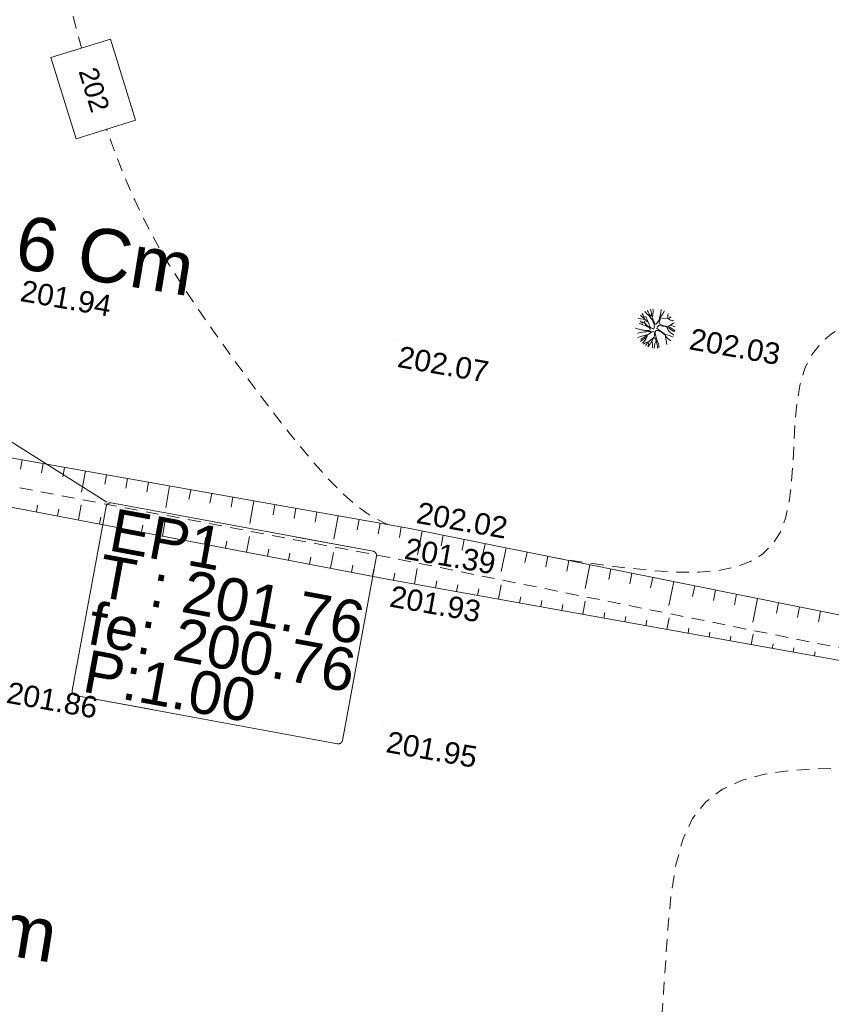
# Model space of a CAD drawing. Header units: millimetres. Extents: x -446952 to 537903, y -185749 to 168493.
# Tile 31 of 155: x -94392 to -56434, y -45071 to 997. Entities that reach past the tile are written whole.
import ezdxf
from ezdxf.xclip import XClip

# ---------------------------------------------------------------- set-up
doc = ezdxf.new("R2010")
doc.units = ezdxf.units.MM
doc.header["$MEASUREMENT"] = 0
doc.header["$XCLIPFRAME"] = 0
doc.linetypes.add('FOSSE', pattern=[1000, 600, -400])
doc.linetypes.add('Wipeout_Contour', pattern=[1000, 0, -1000])
for name, color, linetype in [('02 AF-17-0322 ZAE POMME- CHANTIER-2018-09-26_2_01-PAP- NIVELLEMENT', 7, 'Continuous'), ('02 AF-17-0322 ZAE POMME- CHANTIER-2018-09-26_2_02-PAP-EP TEXTE POUR 2000°', 7, 'Continuous'), ('02 AF-17-0322 ZAE POMME- CHANTIER-2018-09-26_2_2D - Dessins placés - Géomètre.2D', 7, 'Continuous'), ('02 AF-17-0322 ZAE POMME- CHANTIER-2018-09-26_2_X-PTS TOPO-TEXTE TOPOALT', 7, 'Continuous'), ('02 AF-17-0322 ZAE POMME- CHANTIER-2018-09-26_2_X-PTS TOPO-TOPOPOINT', 7, 'Continuous'), ('02 AF-17-0322 ZAE POMME- CHANTIER-2018-09-26_2_Y-FDP TOPO-CN_1_00', 7, 'Continuous'), ('02 AF-17-0322 ZAE POMME- CHANTIER-2018-09-26_2_Y-FDP TOPO-CN_Cotation', 7, 'Continuous'), ('02 AF-17-0322 ZAE POMME- CHANTIER-2018-09-26_2_Y-FDP TOPO-CN_Cotation Cache des textes', 7, 'Continuous'), ('02 AF-17-0322 ZAE POMME- CHANTIER-2018-09-26_2_Y-FDP TOPO-TOP_AXE_FOSSE', 7, 'Continuous'), ('02 AF-17-0322 ZAE POMME- CHANTIER-2018-09-26_2_Y-FDP TOPO-TOP_BARBULE', 7, 'Continuous'), ('02 AF-17-0322 ZAE POMME- CHANTIER-2018-09-26_2_Y-FDP TOPO-TOP_TALUS', 7, 'Continuous'), ('02 AF-17-0322 ZAE POMME- CHANTIER-2018-09-26_2_Y-FDP TOPO-TOP_VEGETATION_symb', 7, 'Continuous'), ('2D - Dessins placés - Géomètre.2D', 7, 'Continuous')]:
    doc.layers.add(name, color=color, linetype=linetype)
doc.styles.add('STYLE_GENERE_4', font='txt')

# ---------------------------------------------------------------- blocks, each defined once
blk = doc.blocks.new('Dessin_1_2', base_point=(-56559339, -2771872408))
at = {"color": 254, "linetype": 'Wipeout_Contour', "lineweight": 0, "ltscale": 2094265.569888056}
blk.add_wipeout([(-446952, -185749), (537903, -185749), (537903, 168493), (-446952, 168064)], dxfattribs=at).dxf.layer = '02 AF-17-0322 ZAE POMME- CHANTIER-2018-09-26_2_2D - Dessins placés - Géomètre.2D'
at = {"layer": '02 AF-17-0322 ZAE POMME- CHANTIER-2018-09-26_2_02-PAP-EP TEXTE POUR 2000°', "color": 30, "linetype": 'Continuous', "lineweight": 15, "true_color": 0xff6600}
for p, q in [((-90310, -21575), (-110257, -8983)), ((-77865, -23875), (-90113, -21611)), ((-90346, -21772), (-91939, -30387)), ((-79297, -32723), (-77705, -24108)), ((-91778, -30620), (-79530, -32884))]:
    blk.add_line(p, q, dxfattribs=at)
at = {"layer": '02 AF-17-0322 ZAE POMME- CHANTIER-2018-09-26_2_02-PAP-EP TEXTE POUR 2000°', "color": 15, "linetype": 'Continuous', "lineweight": 15}
for p, q in [((-90248, -21634), (-90216, -21619)), ((-90216, -21619), (-90183, -21611)), ((-90183, -21611), (-90148, -21608)), ((-90148, -21608), (-90113, -21611)), ((-90113, -21611), (-81498, -23204)), ((-91939, -30387), (-90346, -21772)), ((-90346, -21772), (-90337, -21738)), ((-90337, -21738), (-90322, -21707)), ((-90322, -21707), (-90302, -21678)), ((-90302, -21678), (-90277, -21654)), ((-81498, -23204), (-81461, -23211)), ((-81461, -23211), (-81419, -23218)), ((-81419, -23218), (-81373, -23227)), ((-81373, -23227), (-81326, -23236)), ((-81326, -23236), (-81277, -23245)), ((-81277, -23245), (-81229, -23253)), ((-81229, -23253), (-81184, -23262)), ((-81184, -23262), (-81142, -23270)), ((-81142, -23270), (-81105, -23277)), ((-81105, -23277), (-77865, -23875)), ((-77865, -23875), (-77832, -23885)), ((-77832, -23885), (-77800, -23900)), ((-77800, -23900), (-77772, -23920)), ((-77772, -23920), (-77747, -23945)), ((-77747, -23945), (-77728, -23973)), ((-77705, -24108), (-79297, -32723)), ((-77728, -23973), (-77713, -24005)), ((-77713, -24005), (-77704, -24039)), ((-77702, -24074), (-77705, -24108)), ((-77704, -24039), (-77702, -24074)), ((-91942, -30421), (-91939, -30387)), ((-91939, -30456), (-91942, -30421)), ((-91930, -30490), (-91939, -30456)), ((-91916, -30522), (-91930, -30490)), ((-91896, -30550), (-91916, -30522)), ((-91872, -30575), (-91896, -30550)), ((-91843, -30595), (-91872, -30575)), ((-91812, -30610), (-91843, -30595)), ((-91778, -30620), (-91812, -30610)), ((-88539, -31219), (-91778, -30620)), ((-88502, -31225), (-88539, -31219)), ((-88460, -31233), (-88502, -31225)), ((-88414, -31242), (-88460, -31233)), ((-88366, -31250), (-88414, -31242)), ((-88318, -31259), (-88366, -31250)), ((-88270, -31268), (-88318, -31259)), ((-88225, -31277), (-88270, -31268)), ((-88183, -31284), (-88225, -31277)), ((-88145, -31291), (-88183, -31284)), ((-79530, -32884), (-88145, -31291)), ((-79496, -32887), (-79530, -32884)), ((-79461, -32884), (-79496, -32887)), ((-79427, -32876), (-79461, -32884)), ((-79396, -32861), (-79427, -32876)), ((-79342, -32817), (-79367, -32841)), ((-79322, -32788), (-79342, -32817)), ((-79307, -32757), (-79322, -32788)), ((-79297, -32723), (-79307, -32757))]:
    blk.add_line(p, q, dxfattribs=at)
at = {"layer": '02 AF-17-0322 ZAE POMME- CHANTIER-2018-09-26_2_02-PAP-EP TEXTE POUR 2000°', "color": 30, "linetype": 'Continuous', "lineweight": 15, "true_color": 0xff6600}
for centre, start, end in [((-90149, -21808), 79.5271, 169.5271), ((-77902, -24072), 349.5271, 79.5271), ((-91742, -30423), 169.5271, 259.5271), ((-79494, -32687), 259.5271, 349.5271)]:
    blk.add_arc(centre, 200, start, end, dxfattribs=at)
at = {"layer": '02 AF-17-0322 ZAE POMME- CHANTIER-2018-09-26_2_X-PTS TOPO-TOPOPOINT', "color": 14, "linetype": 'Continuous', "lineweight": 15, "true_color": 0xa80f02}
for p, q in [((-64714, -13408), (-64714, -13408)), ((-76842, -13961), (-76842, -13961)), ((-76230, -22792), (-76230, -22792)), ((-76998, -24182), (-76998, -24182)), ((-77211, -25172), (-77211, -25172)), ((-77380, -31983), (-77379, -31983))]:
    blk.add_line(p, q, dxfattribs=at)
at = {"layer": '02 AF-17-0322 ZAE POMME- CHANTIER-2018-09-26_2_Y-FDP TOPO-CN_1_00', "color": 14, "linetype": 'FOSSE', "lineweight": 15, "true_color": 0xa80f02, "flags": 128}
for points in [[(-77119, -22636), (-77172, -22615), (-77385, -22524), (-77620, -22410), (-77875, -22270), (-78150, -22098), (-78443, -21890), (-78757, -21641), (-79094, -21346), (-79459, -21000), (-79853, -20597), (-80280, -20134), (-80744, -19605), (-81247, -19006), (-81790, -18334), (-82366, -17600), (-82964, -16820), (-83574, -16006), (-84186, -15174), (-84790, -14338), (-85375, -13511), (-85933, -12708), (-86454, -11940), (-86941, -11198), (-87398, -10469), (-87830, -9743), (-88240, -9006), (-88632, -8246), (-89011, -7452), (-89381, -6610), (-89745, -5713), (-90102, -4767), (-90449, -3781), (-90783, -2766), (-91103, -1731), (-91407, -687), (-91690, 357), (-91952, 1389), (-92189, 2403), (-92406, 3391), (-92602, 4349), (-92783, 5272), (-92949, 6156), (-93104, 6995), (-93250, 7786), (-93391, 8522), (-93528, 9202), (-93666, 9827), (-93810, 10401), (-93964, 10927), (-94132, 11411), (-94320, 11855), (-94531, 12264), (-94770, 12641), (-95041, 12990), (-95339, 13312), (-95660, 13609), (-96000, 13883), (-96352, 14134), (-96713, 14365), (-97078, 14576), (-97441, 14770), (-97797, 14950), (-98143, 15132), (-98474, 15332), (-98785, 15567), (-99071, 15856), (-99329, 16216), (-99553, 16664), (-99739, 17217), (-99884, 17888), (-99988, 18663), (-100053, 19526), (-100082, 20459), (-100076, 21443), (-100037, 22461), (-99968, 23496), (-99869, 24529), (-99741, 25548), (-99578, 26555), (-99369, 27561), (-99107, 28573), (-98782, 29599), (-98386, 30649), (-97909, 31731), (-97342, 32853), (-96684, 34018), (-95953, 35200), (-95178, 36368), (-94385, 37490), (-93600, 38536), (-92851, 39473), (-92163, 40272), (-91565, 40899), (-91075, 41336), (-90683, 41612), (-90373, 41768), (-90127, 41847), (-89929, 41889), (-89761, 41935), (-89606, 42028), (-89447, 42209), (-89271, 42507), (-89081, 42907), (-88882, 43380), (-88682, 43898), (-88485, 44434), (-88300, 44961), (-88131, 45449), (-87985, 45871), (-87867, 46207), (-87774, 46465), (-87700, 46659), (-87642, 46806), (-87594, 46919), (-87551, 47014), (-87510, 47108), (-87464, 47213), (-87409, 47346), (-87329, 47518), (-87212, 47741), (-87043, 48028), (-86806, 48388), (-86487, 48835), (-86072, 49379), (-85546, 50033), (-84900, 50803), (-84141, 51675), (-83285, 52630), (-82344, 53649), (-81334, 54714), (-80267, 55804), (-79158, 56902), (-78021, 57989), (-76869, 59046), (-75721, 60064), (-74592, 61034), (-73501, 61947), (-72464, 62795), (-71500, 63568), (-70624, 64258), (-69856, 64857), (-69202, 65359), (-68632, 65782), (-68107, 66144), (-67587, 66466), (-67032, 66768), (-66403, 67069), (-65660, 67391), (-64764, 67752), (-63688, 68168), (-62464, 68630), (-61135, 69124), (-59746, 69636), (-58342, 70152), (-56967, 70658), (-55666, 71139), (-54483, 71582), (-53450, 71975), (-52552, 72321), (-51762, 72622), (-51052, 72882), (-50396, 73107), (-49765, 73300), (-49132, 73464), (-48471, 73605), (-47760, 73727), (-47004, 73837), (-46213, 73944), (-45400, 74055), (-44575, 74180), (-43749, 74326), (-42934, 74502), (-42139, 74715), (-41374, 74973), (-40632, 75268), (-39904, 75594), (-39180, 75943), (-38451, 76307), (-37707, 76678), (-36940, 77049), (-36139, 77411), (-35300, 77758), (-34434, 78088), (-33557, 78397), (-32685, 78686), (-31832, 78952), (-31016, 79193), (-30252, 79408), (-29554, 79595), (-28937, 79753), (-28395, 79884), (-27921, 79991), (-27510, 80076), (-27152, 80141), (-26841, 80190), (-26570, 80226), (-26331, 80249), (-26116, 80264), (-25911, 80269), (-25701, 80264), (-25470, 80248), (-25202, 80222), (-24884, 80183), (-24498, 80131), (-24030, 80067), (-23469, 79989), (-22817, 79900), (-22082, 79803), (-21271, 79700), (-20391, 79593), (-19448, 79487), (-18452, 79382), (-17407, 79283), (-16324, 79191), (-15224, 79105), (-14128, 79026), (-13059, 78952), (-12041, 78883), (-11095, 78818), (-10244, 78756), (-9510, 78697), (-8910, 78639), (-8427, 78583), (-8038, 78530), (-7720, 78479), (-7450, 78430), (-7204, 78383), (-6960, 78339), (-6695, 78298), (-6387, 78259), (-6033, 78219), (-5628, 78172), (-5172, 78116), (-4660, 78044), (-4091, 77954), (-3462, 77840), (-2770, 77699), (-2016, 77526), (-1205, 77321), (-345, 77083), (555, 76812), (1488, 76508), (2444, 76172), (3417, 75802), (4397, 75398), (5380, 74959), (6368, 74476), (7371, 73940), (8393, 73339), (9442, 72664), (10526, 71905), (11650, 71052), (12821, 70094), (14042, 69029), (15290, 67884), (16539, 66693), (17762, 65492), (18932, 64314), (20022, 63195), (21006, 62169), (21856, 61271), (22554, 60525), (23113, 59918), (23553, 59429), (23893, 59035), (24156, 58713), (24361, 58441), (24530, 58197), (24681, 57957), (24834, 57706), (24991, 57445), (25153, 57184), (25321, 56933), (25495, 56698), (25676, 56490), (25865, 56316), (26062, 56186), (26271, 56103), (26515, 56056), (26817, 56026), (27203, 55996), (27699, 55948), (28328, 55866), (29117, 55731), (30090, 55527), (31260, 55242), (32592, 54881), (34037, 54459), (35549, 53988), (37078, 53479), (38577, 52947), (39998, 52403), (41293, 51859), (42425, 51327), (43401, 50811), (44238, 50314), (44954, 49839), (45566, 49388), (46091, 48963), (46547, 48569), (46952, 48207), (47319, 47879), (47654, 47583), (47957, 47315), (48230, 47070), (48473, 46846), (48689, 46639), (48879, 46444), (49043, 46259), (49184, 46079), (49290, 45936)], [(-13722, -34626), (-14528, -34425), (-15443, -34188), (-16433, -33918), (-17524, -33604), (-18728, -33239), (-20023, -32833), (-21372, -32398), (-22744, -31949), (-24104, -31499), (-25418, -31062), (-26652, -30651), (-27773, -30281), (-28760, -29961), (-29653, -29686), (-30503, -29448), (-31365, -29237), (-32290, -29047), (-33332, -28866), (-34544, -28688), (-35978, -28504), (-37664, -28302), (-39543, -28069), (-41530, -27787), (-43544, -27439), (-45502, -27008), (-47320, -26478), (-48915, -25832), (-50205, -25052), (-51130, -24132), (-51726, -23098), (-52050, -21989), (-52161, -20840), (-52118, -19689), (-51980, -18574), (-51805, -17530), (-51652, -16595), (-51567, -15798), (-51551, -15132), (-51592, -14583), (-51677, -14137), (-51796, -13778), (-51936, -13494), (-52086, -13268), (-52233, -13086), (-52370, -12938), (-52505, -12819), (-52649, -12729), (-52814, -12670), (-53011, -12639), (-53252, -12638), (-53549, -12666), (-53913, -12723), (-54350, -12810), (-54842, -12939), (-55367, -13122), (-55900, -13370), (-56418, -13697), (-56899, -14115), (-57317, -14637), (-57650, -15275), (-57883, -16034), (-58033, -16890), (-58124, -17813), (-58181, -18771), (-58229, -19733), (-58294, -20667), (-58400, -21543), (-58573, -22330), (-58833, -23003), (-59190, -23560), (-59649, -24010), (-60215, -24357), (-60893, -24608), (-61690, -24769), (-62609, -24846), (-63658, -24845), (-64831, -24774), (-66092, -24647), (-67391, -24479), (-68684, -24285), (-69412, -24166)], [(-24764, -89650), (-24854, -89603), (-25052, -89531), (-25382, -89434), (-25888, -89305), (-26614, -89133), (-27602, -88910), (-28898, -88626), (-30522, -88278), (-32409, -87878), (-34471, -87445), (-36619, -86996), (-38764, -86549), (-40820, -86122), (-42697, -85732), (-44307, -85398), (-45585, -85133), (-46552, -84933), (-47252, -84787), (-47729, -84688), (-48028, -84625), (-48192, -84591), (-48265, -84575), (-48291, -84569), (-48312, -84564), (-48368, -84545), (-48495, -84500), (-48730, -84414), (-49110, -84275), (-49672, -84069), (-50452, -83781), (-51489, -83399), (-52800, -82911), (-54333, -82308), (-56020, -81587), (-57789, -80742), (-59571, -79768), (-61296, -78660), (-62894, -77411), (-64295, -76018), (-65443, -74480), (-66345, -72818), (-67019, -71057), (-67485, -69223), (-67763, -67342), (-67873, -65439), (-67835, -63541), (-67668, -61672), (-67392, -59853), (-67034, -58081), (-66620, -56346), (-66176, -54640), (-65728, -52953), (-65304, -51277), (-64928, -49603), (-64628, -47920), (-64420, -46228), (-64279, -44548), (-64171, -42911), (-64062, -41344), (-63918, -39879), (-63703, -38543), (-63383, -37366), (-62925, -36377), (-62302, -35597), (-61520, -35009), (-60597, -34586), (-59547, -34302), (-58387, -34132), (-57131, -34048), (-55796, -34026), (-54397, -34038), (-52950, -34064), (-51468, -34098), (-49965, -34142), (-48456, -34195), (-46953, -34257), (-45471, -34330), (-44023, -34413), (-42622, -34507), (-41281, -34610), (-40005, -34720), (-38795, -34832), (-37655, -34941), (-36587, -35043), (-35593, -35133), (-34677, -35207), (-33842, -35261), (-33086, -35291), (-32395, -35300), (-31752, -35294), (-31140, -35275), (-30541, -35249), (-29938, -35220), (-29314, -35193), (-28651, -35171), (-27934, -35160), (-27165, -35160), (-26346, -35173), (-25479, -35201), (-24570, -35246), (-23619, -35307), (-22632, -35388), (-21610, -35489), (-20561, -35610), (-19500, -35748), (-18447, -35897), (-17597, -36026)]]:
    blk.add_lwpolyline(points, dxfattribs=at)
at = {"layer": '02 AF-17-0322 ZAE POMME- CHANTIER-2018-09-26_2_Y-FDP TOPO-TOP_AXE_FOSSE', "color": 14, "linetype": 'FOSSE', "lineweight": 15, "true_color": 0xa80f02, "flags": 128}
blk.add_lwpolyline([(-189697, -2925), (-168223, -6899), (-144241, -11351), (-119981, -16093), (-76999, -24183), (-55445, -28512), (-32149, -32543), (-11269, -36113), (-1443, -38361)], dxfattribs=at)
at = {"layer": '02 AF-17-0322 ZAE POMME- CHANTIER-2018-09-26_2_Y-FDP TOPO-TOP_BARBULE', "color": 14, "linetype": 'Continuous', "lineweight": 15, "true_color": 0xa80f02}
for p, q in [((-94274, -19599), (-94350, -20029)), ((-93289, -19773), (-93366, -20207)), ((-92304, -19948), (-92382, -20385)), ((-91320, -20122), (-91495, -21113)), ((-90335, -20296), (-90414, -20740)), ((-89350, -20471), (-89430, -20918)), ((-88366, -20645), (-88446, -21096)), ((-87381, -20819), (-87562, -21843)), ((-86396, -20994), (-86477, -21452)), ((-85412, -21168), (-85493, -21630)), ((-84427, -21342), (-84509, -21808)), ((-83442, -21516), (-83629, -22572)), ((-93612, -22032), (-93552, -21718)), ((-92629, -22221), (-92569, -21905)), ((-91647, -22409), (-91511, -21697)), ((-82458, -21691), (-82541, -22163)), ((-81473, -21865), (-81557, -22341)), ((-80488, -22039), (-80573, -22519)), ((-90665, -22597), (-90604, -22280)), ((-89683, -22785), (-89622, -22467)), ((-87719, -23161), (-87581, -22440)), ((-79503, -22214), (-79696, -23301)), ((-78519, -22388), (-78605, -22875)), ((-77534, -22562), (-77621, -23053)), ((-88701, -22973), (-88640, -22654)), ((-86737, -23349), (-86675, -23028)), ((-76549, -22737), (-76637, -23231)), ((-75568, -22927), (-75792, -24040)), ((-85754, -23537), (-85693, -23215)), ((-84772, -23725), (-84710, -23402)), ((-83790, -23913), (-83650, -23183)), ((-74587, -23124), (-74687, -23619)), ((-73607, -23321), (-73706, -23816)), ((-82808, -24101), (-82746, -23776)), ((-79861, -24665), (-79720, -23926)), ((-72627, -23519), (-72726, -24013)), ((-71646, -23716), (-71870, -24828)), ((-70666, -23913), (-70765, -24407)), ((-81826, -24289), (-81763, -23963)), ((-80844, -24477), (-80781, -24150)), ((-69686, -24111), (-69785, -24605)), ((-68705, -24308), (-68805, -24802)), ((-78879, -24853), (-78816, -24524)), ((-77897, -25041), (-77834, -24711)), ((-75930, -25404), (-75799, -24676)), ((-67725, -24505), (-67948, -25616)), ((-66745, -24703), (-66844, -25196)), ((-76914, -25226), (-76855, -24896)), ((-74946, -25581), (-74889, -25264)), ((-65764, -24900), (-65864, -25393)), ((-64784, -25097), (-64883, -25591)), ((-63804, -25295), (-64027, -26404)), ((-73962, -25759), (-73906, -25448)), ((-72978, -25936), (-72923, -25632)), ((-71994, -26114), (-71873, -25444)), ((-62823, -25492), (-62922, -25985)), ((-61843, -25690), (-61942, -26182)), ((-71010, -26291), (-70957, -26000)), ((-70025, -26469), (-69974, -26184)), ((-68057, -26823), (-67947, -26212)), ((-60863, -25887), (-60962, -26379)), ((-59882, -26084), (-60105, -27192)), ((-69041, -26646), (-68991, -26368)), ((-58902, -26282), (-59001, -26774)), ((-57922, -26479), (-58021, -26971)), ((-56941, -26676), (-57040, -27168)), ((-67073, -27001), (-67025, -26736)), ((-66089, -27178), (-66042, -26920)), ((-65105, -27356), (-65059, -27104)), ((-64121, -27533), (-64021, -26981)), ((-63136, -27711), (-63093, -27472)), ((-62152, -27888), (-62110, -27656)), ((-61168, -28066), (-61127, -27840)), ((-60184, -28243), (-60095, -27749)), ((-59200, -28421), (-59161, -28208)), ((-58216, -28598), (-58179, -28392)), ((-57232, -28776), (-57196, -28576))]:
    blk.add_line(p, q, dxfattribs=at)
at = {"layer": '02 AF-17-0322 ZAE POMME- CHANTIER-2018-09-26_2_Y-FDP TOPO-TOP_TALUS', "color": 14, "linetype": 'Continuous', "lineweight": 15, "true_color": 0xa80f02, "flags": 128}
for points in [[(-189612, -1738), (-168235, -6013), (-144091, -10682), (-119564, -15122), (-76231, -22793), (-55230, -27021), (-31933, -31476), (-10965, -35103), (-1443, -38361)], [(-190331, -4327), (-168581, -7772), (-144485, -12180), (-120211, -16939), (-77212, -25173), (-55512, -29086), (-32424, -33402), (-11459, -37112), (-1443, -38361)]]:
    blk.add_lwpolyline(points, dxfattribs=at)
at = {"layer": '02 AF-17-0322 ZAE POMME- CHANTIER-2018-09-26_2_Y-FDP TOPO-TOP_VEGETATION_symb', "color": 14, "linetype": 'Continuous', "lineweight": 15, "true_color": 0xa80f02, "flags": 128}
for points in [[(-65003, -13154), (-65058, -13102), (-65102, -13056), (-65164, -13003), (-65209, -12961), (-65262, -12927), (-65355, -12834)], [(-65187, -12982), (-65188, -12925), (-65211, -12874), (-65229, -12833), (-65279, -12757)], [(-64896, -12837), (-64913, -12865), (-64909, -12895), (-64928, -12892), (-64942, -12876), (-64962, -12845), (-64996, -12815), (-65044, -12775), (-65072, -12749), (-65100, -12723), (-65151, -12661)], [(-64919, -12894), (-64869, -12974), (-64830, -13015), (-64800, -13061), (-64758, -13149), (-64738, -13214), (-64724, -13260), (-64712, -13312), (-64698, -13345), (-64705, -13377), (-64714, -13408), (-64735, -13444), (-64752, -13460), (-64772, -13460), (-64801, -13454), (-64840, -13436), (-64870, -13420), (-64905, -13393), (-64925, -13362), (-64938, -13326), (-64947, -13291), (-64957, -13259), (-64970, -13226), (-64989, -13189), (-65003, -13156), (-65017, -13113), (-65024, -13082), (-65043, -13045), (-65059, -13008), (-65071, -12969), (-65097, -12937), (-65108, -12908), (-65127, -12884)], [(-64835, -12849), (-64839, -12860), (-64850, -12868), (-64867, -12854), (-64900, -12834), (-64922, -12813), (-64946, -12782), (-64964, -12728), (-64982, -12701), (-65000, -12671), (-65039, -12602)], [(-64887, -12550), (-64852, -12668), (-64847, -12738), (-64844, -12789), (-64837, -12837), (-64834, -12854), (-64799, -12879)], [(-64388, -12564), (-64414, -12721), (-64433, -12864), (-64491, -13034), (-64533, -13126), (-64593, -13207), (-64635, -13248), (-64660, -13256), (-64684, -13241), (-64700, -13208), (-64718, -13151), (-64748, -13102), (-64773, -13046), (-64797, -12998), (-64804, -12967), (-64814, -12935), (-64808, -12906), (-64800, -12881), (-64787, -12851), (-64779, -12799), (-64774, -12754), (-64771, -12708), (-64768, -12662), (-64766, -12619), (-64773, -12587), (-64776, -12529)], [(-64064, -13380), (-64186, -13342), (-64311, -13306), (-64379, -13282), (-64424, -13257), (-64448, -13242), (-64465, -13215), (-64483, -13171), (-64485, -13131), (-64458, -13080), (-64440, -13024), (-64415, -12936), (-64387, -12862), (-64339, -12809), (-64318, -12773), (-64240, -12625)], [(-63819, -13068), (-63854, -13085), (-63905, -13077), (-63952, -13061), (-64000, -13035), (-64046, -13002), (-64065, -12981), (-64084, -12941), (-64086, -12891), (-64082, -12855), (-64077, -12809), (-64056, -12749)], [(-65421, -13210), (-65356, -13240), (-65243, -13273), (-65094, -13327), (-65010, -13371), (-64957, -13405), (-64919, -13430), (-64899, -13464), (-64903, -13496), (-64921, -13522), (-64952, -13543), (-64996, -13547), (-65043, -13547), (-65086, -13545), (-65141, -13541), (-65203, -13531), (-65258, -13523), (-65313, -13516), (-65364, -13508), (-65427, -13489), (-65499, -13464), (-65588, -13442)], [(-65130, -13032), (-65464, -12986)], [(-65261, -13268), (-65264, -13246), (-65284, -13215), (-65292, -13190), (-65314, -13162), (-65335, -13138), (-65359, -13123), (-65380, -13091)], [(-65280, -13146), (-65241, -13164), (-65205, -13185), (-65176, -13204), (-65133, -13223), (-65110, -13244), (-65108, -13264), (-65112, -13287), (-65135, -13312)], [(-64931, -13346), (-64962, -13368), (-64985, -13363), (-65026, -13335), (-65047, -13307), (-65072, -13285), (-65096, -13257), (-65119, -13239), (-65140, -13208), (-65154, -13178), (-65162, -13153), (-65175, -13134), (-65194, -13100)], [(-63833, -13857), (-63935, -13805), (-64054, -13771), (-64181, -13725), (-64265, -13678), (-64379, -13605), (-64462, -13538), (-64521, -13503), (-64561, -13471), (-64588, -13443), (-64579, -13398), (-64567, -13367), (-64538, -13340), (-64505, -13313), (-64467, -13304), (-64410, -13319), (-64328, -13336), (-64246, -13346), (-64121, -13382), (-64002, -13449), (-63926, -13518), (-63834, -13574), (-63752, -13611)], [(-64419, -12952), (-64286, -12989), (-64189, -13003), (-64087, -12990), (-64013, -12972), (-63916, -12902)], [(-63777, -13181), (-63845, -13219), (-63963, -13291), (-64064, -13380), (-63973, -13409), (-63885, -13447), (-63817, -13507), (-63744, -13558)], [(-63742, -13364), (-63824, -13346), (-63907, -13313), (-63964, -13292)], [(-65504, -13669), (-65415, -13654), (-65335, -13641), (-65254, -13621), (-65176, -13613), (-65104, -13601), (-65009, -13594), (-64959, -13591), (-64909, -13595), (-64893, -13611), (-64890, -13632), (-64898, -13654), (-64915, -13673), (-64951, -13699), (-64998, -13733), (-65035, -13752), (-65075, -13784), (-65131, -13816), (-65206, -13871), (-65267, -13911), (-65307, -13940), (-65337, -13960)], [(-65025, -13747), (-65139, -13757), (-65226, -13793), (-65317, -13814), (-65482, -13877)], [(-65041, -13757), (-65045, -13804), (-65074, -13861), (-65092, -13917), (-65121, -13961), (-65161, -14009), (-65218, -14091), (-65272, -14143)], [(-64908, -13665), (-64871, -13636), (-64823, -13612), (-64776, -13596), (-64737, -13600), (-64715, -13621), (-64701, -13668), (-64701, -13731), (-64710, -13792), (-64735, -13850), (-64751, -13894), (-64819, -13936), (-64895, -13997), (-64955, -14045), (-65030, -14116), (-65129, -14246)], [(-63938, -14022), (-63996, -13989), (-64077, -13913), (-64150, -13835), (-64196, -13779), (-64321, -13677), (-64486, -13573), (-64547, -13547), (-64590, -13548), (-64626, -13545), (-64650, -13563), (-64664, -13600), (-64670, -13662), (-64654, -13745), (-64573, -14034), (-64509, -14190), (-64494, -14216), (-64499, -14357)], [(-64185, -13792), (-64169, -13957), (-64149, -14038), (-64137, -14140), (-64133, -14205)], [(-64132, -13379), (-64067, -13526), (-64030, -13570), (-63988, -13609), (-63953, -13649), (-63882, -13707), (-63795, -13769)], [(-65073, -13859), (-65130, -13889), (-65168, -13915), (-65221, -13944), (-65268, -13977), (-65357, -14058)], [(-65017, -14301), (-64992, -14244), (-64990, -14201), (-64986, -14165), (-64998, -14123), (-65013, -14100), (-65050, -14086), (-65086, -14101), (-65141, -14127), (-65213, -14191)], [(-64556, -14366), (-64565, -14268), (-64590, -14167), (-64617, -14051), (-64635, -13994), (-64663, -13935), (-64682, -13881), (-64714, -13878), (-64739, -13886), (-64762, -13918), (-64799, -13997), (-64826, -14048), (-64871, -14106), (-64900, -14166), (-64946, -14230), (-64988, -14313)], [(-64800, -14362), (-64801, -14173), (-64828, -14052)], [(-64624, -14028), (-64687, -14150), (-64714, -14371)]]:
    blk.add_lwpolyline(points, dxfattribs=at)
at = {"layer": '02 AF-17-0322 ZAE POMME- CHANTIER-2018-09-26_2_01-PAP- NIVELLEMENT', "color": 161, "linetype": 'Continuous', "lineweight": 15, "true_color": 0x40a5ff, "char_height": 2500, "attachment_point": 1, "rotation": 350.6906, "style": 'STYLE_GENERE_4'}
for s, insert in [('\\A1;{\\pql;\\fArial|b0|i0|c0|p38;+16 Cm}', (-98239, -7482)), ('\\A1;{\\pql;\\fArial|b0|i0|c0|p38;+45 Cm}', (-104640, -38668))]:
    blk.add_mtext(s, dxfattribs=dict(at, insert=insert))
at = {"layer": '02 AF-17-0322 ZAE POMME- CHANTIER-2018-09-26_2_02-PAP-EP TEXTE POUR 2000°', "color": 30, "linetype": 'Continuous', "lineweight": 15, "true_color": 0xff6600, "char_height": 2000, "attachment_point": 1, "rotation": 349.5271, "style": 'STYLE_GENERE_4'}
for s, insert in [('\\A1;{\\pql;\\fArial|b0|i0|c0|p38;EP1}', (-89935, -21856)), ('\\A1;{\\pql;\\fArial|b0|i0|c0|p38;T :}', (-90487, -23999)), ('\\A1;{\\pql;\\fArial|b0|i0|c0|p38;201.76}', (-86543, -24729)), ('\\A1;{\\pql;\\fArial|b0|i0|c0|p38;fe:}', (-90939, -26223)), ('\\A1;{\\pql;\\fArial|b0|i0|c0|p38;200.76}', (-86955, -26959)), ('\\A1;{\\pql;\\fArial|b0|i0|c0|p38;P:1.00}', (-91160, -28462))]:
    blk.add_mtext(s, dxfattribs=dict(at, insert=insert))
at = {"layer": '02 AF-17-0322 ZAE POMME- CHANTIER-2018-09-26_2_X-PTS TOPO-TEXTE TOPOALT', "color": 14, "linetype": 'Continuous', "lineweight": 15, "true_color": 0xa80f02, "char_height": 1000, "rotation": 349.9517, "style": 'STYLE_GENERE_4'}
for s, insert, attachment_point in [('\\A1;{\\pql;\\fArial|b0|i0|c0|p38;201.94}', (-94242, -11172), 1), ('\\A1;{\\pql;\\fArial|b0|i0|c0|p38;202.03}', (-62956, -13431), 1), ('\\A1;{\\pql;\\fArial|b0|i0|c0|p38;202.07}', (-76599, -14258), 1), ('\\A1;{\\pql;\\fArial|b0|i0|c0|p38;202.02}', (-75893, -22557), 7), ('\\A1;{\\pql;\\fArial|b0|i0|c0|p38;201.39}', (-76275, -23232), 1), ('\\A1;{\\pql;\\fArial|b0|i0|c0|p38;201.93}', (-76968, -25469), 1), ('\\A1;{\\pql;\\fArial|b0|i0|c0|p38;201.86}', (-94887, -29970), 1), ('\\A1;{\\pql;\\fArial|b0|i0|c0|p38;201.95}', (-77137, -32280), 1)]:
    blk.add_mtext(s, dxfattribs=dict(at, insert=insert, attachment_point=attachment_point))
at = {"color": 254, "linetype": 'Wipeout_Contour', "lineweight": 0, "ltscale": 364000.939007}
blk.add_wipeout([(-92933, -774), (-91758, -4571), (-88970, -3708), (-90145, 89)], dxfattribs=at).dxf.layer = '02 AF-17-0322 ZAE POMME- CHANTIER-2018-09-26_2_Y-FDP TOPO-CN_Cotation Cache des textes'
at = {"layer": '02 AF-17-0322 ZAE POMME- CHANTIER-2018-09-26_2_Y-FDP TOPO-CN_Cotation Cache des textes', "color": 14, "linetype": 'Continuous', "lineweight": 15, "true_color": 0xa80f02}
for p, q in [((-90145, 89), (-92933, -774)), ((-88970, -3708), (-90145, 89)), ((-92933, -774), (-91758, -4571)), ((-91758, -4571), (-88970, -3708))]:
    blk.add_line(p, q, dxfattribs=at)
at = {"layer": '02 AF-17-0322 ZAE POMME- CHANTIER-2018-09-26_2_Y-FDP TOPO-CN_Cotation', "color": 14, "linetype": 'Continuous', "lineweight": 15, "true_color": 0xa80f02, "insert": (-91224, -1279), "char_height": 900, "attachment_point": 4, "rotation": 287.194, "style": 'STYLE_GENERE_4'}
blk.add_mtext('\\A1;{\\pql;\\fArial|b0|i0|c0|p38;202}', dxfattribs=at)

msp = doc.modelspace()

# ---------------------------------------------------------------- block references
at = {"layer": '2D - Dessins placés - Géomètre.2D', "color": 7, "linetype": 'Continuous', "lineweight": 40}
ref = msp.add_blockref('Dessin_1_2', (-56559339, -2771872408), dxfattribs=at)
XClip(ref).set_block_clipping_path([(-446952.2139278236, -185748.9586169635), (537903.0822630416, -185748.9586169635), (537903.0822630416, 168492.6257651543), (-446952.2139278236, 168063.6339895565)])

doc.saveas('drawing.dxf')
